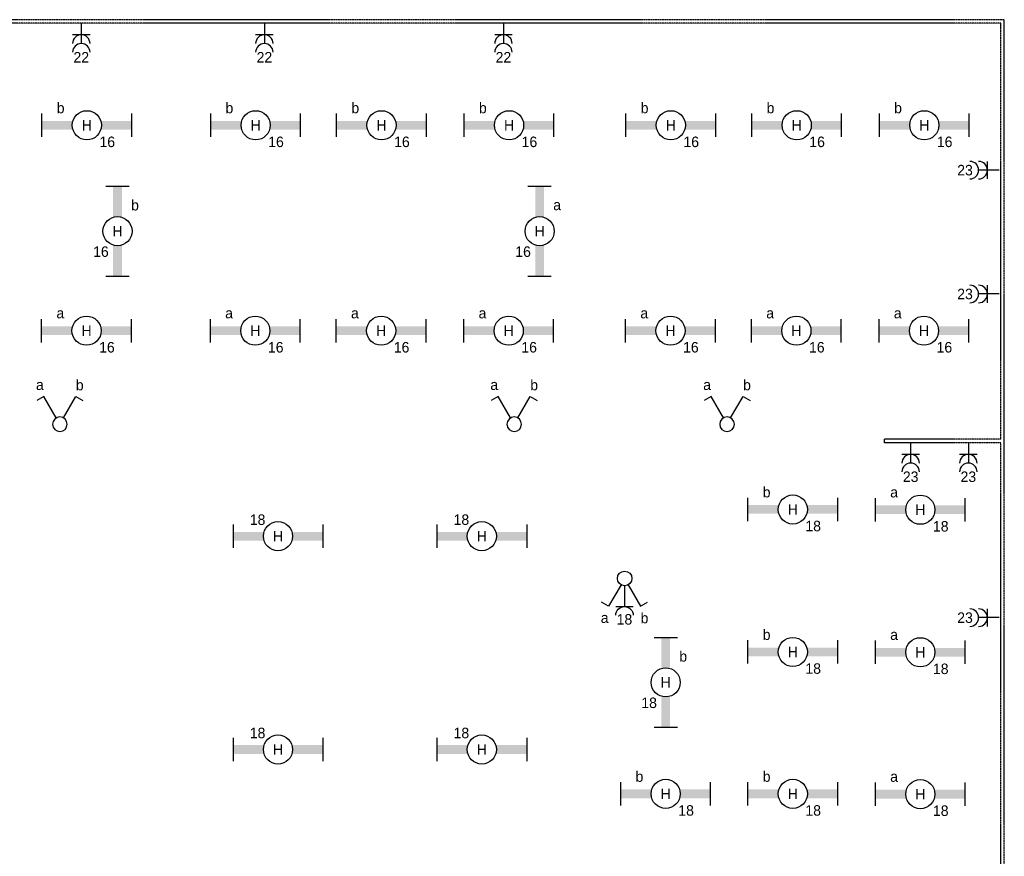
# Model space of a CAD drawing. Extents: x 1458 to 77809, y 1423 to 46558.
# Tile 9 of 9: x 60927 to 77809, y 31332 to 45672. Entities that reach past the tile are written whole.
import ezdxf
from ezdxf.enums import TextEntityAlignment as Align

# ---------------------------------------------------------------- set-up
doc = ezdxf.new("R2010")
doc.units = 0
doc.linetypes.add('E_GOOT3', pattern=[5, 4, -1])
doc.layers.get('0').update_dxf_attribs({"linetype": 'CONTINUOUS'})
for name, color, linetype in [('EL6131--_WG', 7, 'CONTINUOUS'), ('EL6222--', 3, 'CONTINUOUS'), ('EL6311--', 3, 'CONTINUOUS')]:
    doc.layers.add(name, color=color, linetype=linetype)
doc.styles.add('BURO-018', font='BUROFONT', dxfattribs={"height": 180})

# ---------------------------------------------------------------- blocks, each defined once
blk = doc.blocks.new('111405')
at = {"color": 0, "linetype": 'Continuous'}
for p, q in [((-2.74, 7), (-3.95, 6.3)), ((-0.62, 3.33), (-2.74, 7)), ((0.62, 3.33), (2.74, 7)), ((2.74, 7), (3.95, 6.3))]:
    blk.add_line(p, q, dxfattribs=at)
blk.add_circle((0, 2.25), 1.25, dxfattribs=at)
at = {"color": 0, "linetype": 'Continuous', "style": 'BURO-018'}
for tag, p in [('E_SLET1', (-3.42, 9)), ('E_SLET2', (3.42, 9)), ('E_GKAST', (11.61, 4.38)), ('E_GROEP', (11.61, 1.38))]:
    blk.add_attdef(tag, text='', height=1.8, dxfattribs=at).set_placement(p, align=Align.MIDDLE)
at = {"color": 0, "linetype": 'Continuous', "style": 'BURO-018', "flags": 1}
blk.add_attdef('E_MATCODE', text='', height=1.8, dxfattribs=at).set_placement((0, 0), align=Align.MIDDLE)
blk = doc.blocks.new('111304')
at = {"color": 0, "linetype": 'Continuous'}
for p, q in [((-1.5, 4.5), (1.5, 4.5)), ((0, 1), (0, 4.5))]:
    blk.add_line(p, q, dxfattribs=at)
blk.add_arc((0, 6), 1.5, 180, 360, dxfattribs=at)
at = {"color": 0, "linetype": 'Continuous', "style": 'BURO-018'}
for tag in ['E_GROEP', 'E_GKAST']:
    blk.add_attdef(tag, text='', height=1.8, dxfattribs=at).set_placement((0, 8.5), align=Align.MIDDLE)
at = {"color": 0, "linetype": 'Continuous', "style": 'BURO-018', "flags": 1}
for tag, p in [('E_VERMCODE', (13, 8.5)), ('E_MATCODE', (0, 0))]:
    blk.add_attdef(tag, text='', height=1.8, dxfattribs=at).set_placement(p, align=Align.MIDDLE)
blk = doc.blocks.new('1115B61540')
at = {"color": 0}
for p, q in [((-7.7, 2), (-7.7, -2)), ((7.7, 2), (7.7, -2))]:
    blk.add_line(p, q, dxfattribs=at)
at = {"color": 0, "linetype": 'Continuous'}
blk.add_circle((0, 0), 2.5, dxfattribs=at)
at = {"color": 0}
for points in [[(-2.5, 0.75), (-7.7, 0.75), (-2.5, -0.75), (-7.7, -0.75)], [(2.5, 0.75), (7.7, 0.75), (2.5, -0.75), (7.7, -0.75)]]:
    blk.add_solid(points, dxfattribs=at)
at = {"color": 0, "linetype": 'Continuous', "style": 'BURO-018'}
for tag, p in [('E_GROEP', (0, 5)), ('E_GKAST', (0, 5)), ('E_ARMCODE', (0, 0)), ('E_SLET', (4.5, -3))]:
    blk.add_attdef(tag, text='', height=1.8, dxfattribs=at).set_placement(p, align=Align.MIDDLE)
blk = doc.blocks.new('111304A')
at = {"color": 0, "linetype": 'Continuous'}
for p, q in [((0, 1), (0, 4.5)), ((-1.5, 3), (1.5, 3))]:
    blk.add_line(p, q, dxfattribs=at)
for centre in [(0, 6), (0, 4.5)]:
    blk.add_arc(centre, 1.5, 180, 360, dxfattribs=at)
at = {"color": 0, "linetype": 'Continuous', "style": 'BURO-018'}
for tag in ['E_GROEP', 'E_GKAST']:
    blk.add_attdef(tag, text='', height=1.8, dxfattribs=at).set_placement((0, 8.5), align=Align.MIDDLE)
at = {"color": 0, "linetype": 'Continuous', "style": 'BURO-018', "flags": 1}
for tag, p in [('E_VERMCODE', (13, 8.5)), ('E_MATCODE', (0, 0))]:
    blk.add_attdef(tag, text='', height=1.8, dxfattribs=at).set_placement(p, align=Align.MIDDLE)

msp = doc.modelspace()

# ---------------------------------------------------------------- linework, layer by layer
at = {"layer": 'EL6131--_WG', "linetype": 'E_GOOT3'}
for p, q in [((77809, 45672), (29269, 45672)), ((77749, 45612), (56219, 45612)), ((77749, 38481), (77749, 45612)), ((77809, 16992), (77809, 45672)), ((77749, 38481), (75754, 38481)), ((77749, 38421), (75754, 38421)), ((77749, 24241), (77749, 38421))]:
    msp.add_line(p, q, dxfattribs=at)
at = {"layer": 'EL6131--_WG'}
msp.add_line((75754, 38421, 60), (75754, 38481, 60), dxfattribs=at)

# ---------------------------------------------------------------- block references
at = {"layer": 'EL6222--'}
ref = msp.add_blockref('111304A', (61983, 45713), dxfattribs=dict(at, xscale=100, yscale=100, zscale=100, rotation=180))
ref.add_attrib('E_GROEP', '22', dxfattribs={"layer": '0', "color": 1, "linetype": 'Continuous', "height": 180, "style": 'BURO-018'}).set_placement((61983, 45029), align=Align.MIDDLE)
ref = msp.add_blockref('111304A', (65123, 45713), dxfattribs=dict(at, xscale=100, yscale=100, zscale=100, rotation=180))
ref.add_attrib('E_GROEP', '22', dxfattribs={"layer": '0', "color": 1, "linetype": 'Continuous', "height": 180, "style": 'BURO-018'}).set_placement((65123, 45029), align=Align.MIDDLE)
ref = msp.add_blockref('111304A', (69221, 45713), dxfattribs=dict(at, xscale=100, yscale=100, zscale=100, rotation=180))
ref.add_attrib('E_GROEP', '22', dxfattribs={"layer": '0', "color": 1, "linetype": 'Continuous', "height": 180, "style": 'BURO-018'}).set_placement((69221, 45029), align=Align.MIDDLE)
ref = msp.add_blockref('111304A', (77819, 43093), dxfattribs=dict(at, xscale=100, yscale=100, zscale=100, rotation=90))
ref.add_attrib('E_GROEP', '23', dxfattribs={"layer": '0', "color": 1, "linetype": 'Continuous', "height": 180, "style": 'BURO-018'}).set_placement((77135, 43093), align=Align.MIDDLE)
ref = msp.add_blockref('111304A', (77819, 40970), dxfattribs=dict(at, xscale=100, yscale=100, zscale=100, rotation=90))
ref.add_attrib('E_GROEP', '23', dxfattribs={"layer": '0', "color": 1, "linetype": 'Continuous', "height": 180, "style": 'BURO-018'}).set_placement((77135, 40970), align=Align.MIDDLE)
ref = msp.add_blockref('111304A', (76203, 38521), dxfattribs=dict(at, xscale=100, yscale=100, zscale=100, rotation=180))
ref.add_attrib('E_GROEP', '23', dxfattribs={"layer": '0', "color": 1, "linetype": 'Continuous', "height": 180, "style": 'BURO-018'}).set_placement((76203, 37838), align=Align.MIDDLE)
ref = msp.add_blockref('111304A', (77192, 38521), dxfattribs=dict(at, xscale=100, yscale=100, zscale=100, rotation=180))
ref.add_attrib('E_GROEP', '23', dxfattribs={"layer": '0', "color": 1, "linetype": 'Continuous', "height": 180, "style": 'BURO-018'}).set_placement((77192, 37838), align=Align.MIDDLE)
ref = msp.add_blockref('111304', (71296, 36063), dxfattribs=dict(at, xscale=-100, yscale=100, zscale=100, rotation=180))
ref.add_attrib('E_GROEP', '18', dxfattribs={"layer": '0', "color": 1, "linetype": 'Continuous', "height": 180, "style": 'BURO-018'}).set_placement((71296, 35393), align=Align.MIDDLE)
ref = msp.add_blockref('111304A', (77819, 35422), dxfattribs=dict(at, xscale=100, yscale=100, zscale=100, rotation=90))
ref.add_attrib('E_GROEP', '23', dxfattribs={"layer": '0', "color": 1, "linetype": 'Continuous', "height": 180, "style": 'BURO-018'}).set_placement((77135, 35422), align=Align.MIDDLE)
at = {"layer": 'EL6311--'}
ref = msp.add_blockref('1115B61540', (62079, 43862), dxfattribs=dict(at, xscale=100, yscale=100, zscale=100, rotation=180))
ref.add_attrib('E_ARMCODE', 'H', dxfattribs={"layer": '0', "color": 1, "linetype": 'Continuous', "height": 180, "style": 'BURO-018'}).set_placement((62079, 43862), align=Align.MIDDLE)
ref.add_attrib('E_SLET', 'b', dxfattribs={"layer": '0', "color": 1, "linetype": 'Continuous', "height": 180, "style": 'BURO-018'}).set_placement((61629, 44162), align=Align.MIDDLE)
ref.add_attrib('E_GROEP', '16', dxfattribs={"layer": '0', "color": 1, "linetype": 'Continuous', "height": 180, "style": 'BURO-018'}).set_placement((62429, 43578), align=Align.MIDDLE)
ref = msp.add_blockref('1115B61540', (64973, 43862), dxfattribs=dict(at, xscale=100, yscale=100, zscale=100, rotation=180))
ref.add_attrib('E_ARMCODE', 'H', dxfattribs={"layer": '0', "color": 1, "linetype": 'Continuous', "height": 180, "style": 'BURO-018'}).set_placement((64973, 43862), align=Align.MIDDLE)
ref.add_attrib('E_SLET', 'b', dxfattribs={"layer": '0', "color": 1, "linetype": 'Continuous', "height": 180, "style": 'BURO-018'}).set_placement((64523, 44162), align=Align.MIDDLE)
ref.add_attrib('E_GROEP', '16', dxfattribs={"layer": '0', "color": 1, "linetype": 'Continuous', "height": 180, "style": 'BURO-018'}).set_placement((65322, 43578), align=Align.MIDDLE)
ref = msp.add_blockref('1115B61540', (67131, 43862), dxfattribs=dict(at, xscale=100, yscale=100, zscale=100, rotation=180))
ref.add_attrib('E_ARMCODE', 'H', dxfattribs={"layer": '0', "color": 1, "linetype": 'Continuous', "height": 180, "style": 'BURO-018'}).set_placement((67131, 43862), align=Align.MIDDLE)
ref.add_attrib('E_SLET', 'b', dxfattribs={"layer": '0', "color": 1, "linetype": 'Continuous', "height": 180, "style": 'BURO-018'}).set_placement((66681, 44162), align=Align.MIDDLE)
ref.add_attrib('E_GROEP', '16', dxfattribs={"layer": '0', "color": 1, "linetype": 'Continuous', "height": 180, "style": 'BURO-018'}).set_placement((67481, 43578), align=Align.MIDDLE)
ref = msp.add_blockref('1115B61540', (69318, 43862), dxfattribs=dict(at, xscale=100, yscale=100, zscale=100, rotation=180))
ref.add_attrib('E_ARMCODE', 'H', dxfattribs={"layer": '0', "color": 1, "linetype": 'Continuous', "height": 180, "style": 'BURO-018'}).set_placement((69318, 43862), align=Align.MIDDLE)
ref.add_attrib('E_SLET', 'b', dxfattribs={"layer": '0', "color": 1, "linetype": 'Continuous', "height": 180, "style": 'BURO-018'}).set_placement((68868, 44162), align=Align.MIDDLE)
ref.add_attrib('E_GROEP', '16', dxfattribs={"layer": '0', "color": 1, "linetype": 'Continuous', "height": 180, "style": 'BURO-018'}).set_placement((69667, 43578), align=Align.MIDDLE)
ref = msp.add_blockref('1115B61540', (72091, 43862), dxfattribs=dict(at, xscale=100, yscale=100, zscale=100, rotation=180))
ref.add_attrib('E_ARMCODE', 'H', dxfattribs={"layer": '0', "color": 1, "linetype": 'Continuous', "height": 180, "style": 'BURO-018'}).set_placement((72091, 43862), align=Align.MIDDLE)
ref.add_attrib('E_SLET', 'b', dxfattribs={"layer": '0', "color": 1, "linetype": 'Continuous', "height": 180, "style": 'BURO-018'}).set_placement((71641, 44162), align=Align.MIDDLE)
ref.add_attrib('E_GROEP', '16', dxfattribs={"layer": '0', "color": 1, "linetype": 'Continuous', "height": 180, "style": 'BURO-018'}).set_placement((72441, 43578), align=Align.MIDDLE)
ref = msp.add_blockref('1115B61540', (74250, 43862), dxfattribs=dict(at, xscale=100, yscale=100, zscale=100, rotation=180))
ref.add_attrib('E_ARMCODE', 'H', dxfattribs={"layer": '0', "color": 1, "linetype": 'Continuous', "height": 180, "style": 'BURO-018'}).set_placement((74250, 43862), align=Align.MIDDLE)
ref.add_attrib('E_SLET', 'b', dxfattribs={"layer": '0', "color": 1, "linetype": 'Continuous', "height": 180, "style": 'BURO-018'}).set_placement((73800, 44162), align=Align.MIDDLE)
ref.add_attrib('E_GROEP', '16', dxfattribs={"layer": '0', "color": 1, "linetype": 'Continuous', "height": 180, "style": 'BURO-018'}).set_placement((74599, 43578), align=Align.MIDDLE)
ref = msp.add_blockref('1115B61540', (76437, 43862), dxfattribs=dict(at, xscale=100, yscale=100, zscale=100, rotation=180))
ref.add_attrib('E_ARMCODE', 'H', dxfattribs={"layer": '0', "color": 1, "linetype": 'Continuous', "height": 180, "style": 'BURO-018'}).set_placement((76437, 43862), align=Align.MIDDLE)
ref.add_attrib('E_SLET', 'b', dxfattribs={"layer": '0', "color": 1, "linetype": 'Continuous', "height": 180, "style": 'BURO-018'}).set_placement((75987, 44162), align=Align.MIDDLE)
ref.add_attrib('E_GROEP', '16', dxfattribs={"layer": '0', "color": 1, "linetype": 'Continuous', "height": 180, "style": 'BURO-018'}).set_placement((76786, 43578), align=Align.MIDDLE)
ref = msp.add_blockref('1115B61540', (62604, 42046), dxfattribs=dict(at, xscale=100, yscale=100, zscale=100, rotation=90))
ref.add_attrib('E_ARMCODE', 'H', dxfattribs={"layer": '0', "color": 1, "linetype": 'Continuous', "height": 180, "style": 'BURO-018'}).set_placement((62604, 42046), align=Align.MIDDLE)
ref.add_attrib('E_SLET', 'b', dxfattribs={"layer": '0', "color": 1, "linetype": 'Continuous', "height": 180, "style": 'BURO-018'}).set_placement((62904, 42496), align=Align.MIDDLE)
ref.add_attrib('E_GROEP', '16', dxfattribs={"layer": '0', "color": 1, "linetype": 'Continuous', "height": 180, "style": 'BURO-018'}).set_placement((62320, 41696), align=Align.MIDDLE)
ref = msp.add_blockref('1115B61540', (69842, 42046), dxfattribs=dict(at, xscale=100, yscale=100, zscale=100, rotation=90))
ref.add_attrib('E_ARMCODE', 'H', dxfattribs={"layer": '0', "color": 1, "linetype": 'Continuous', "height": 180, "style": 'BURO-018'}).set_placement((69842, 42046), align=Align.MIDDLE)
ref.add_attrib('E_SLET', 'a', dxfattribs={"layer": '0', "color": 1, "linetype": 'Continuous', "height": 180, "style": 'BURO-018'}).set_placement((70142, 42496), align=Align.MIDDLE)
ref.add_attrib('E_GROEP', '16', dxfattribs={"layer": '0', "color": 1, "linetype": 'Continuous', "height": 180, "style": 'BURO-018'}).set_placement((69558, 41696), align=Align.MIDDLE)
ref = msp.add_blockref('1115B61540', (62074, 40341), dxfattribs=dict(at, xscale=100, yscale=100, zscale=100, rotation=180))
ref.add_attrib('E_ARMCODE', 'H', dxfattribs={"layer": '0', "color": 1, "linetype": 'Continuous', "height": 180, "style": 'BURO-018'}).set_placement((62074, 40341), align=Align.MIDDLE)
ref.add_attrib('E_SLET', 'a', dxfattribs={"layer": '0', "color": 1, "linetype": 'Continuous', "height": 180, "style": 'BURO-018'}).set_placement((61624, 40641), align=Align.MIDDLE)
ref.add_attrib('E_GROEP', '16', dxfattribs={"layer": '0', "color": 1, "linetype": 'Continuous', "height": 180, "style": 'BURO-018'}).set_placement((62423, 40057), align=Align.MIDDLE)
ref = msp.add_blockref('1115B61540', (64967, 40341), dxfattribs=dict(at, xscale=100, yscale=100, zscale=100, rotation=180))
ref.add_attrib('E_ARMCODE', 'H', dxfattribs={"layer": '0', "color": 1, "linetype": 'Continuous', "height": 180, "style": 'BURO-018'}).set_placement((64967, 40341), align=Align.MIDDLE)
ref.add_attrib('E_SLET', 'a', dxfattribs={"layer": '0', "color": 1, "linetype": 'Continuous', "height": 180, "style": 'BURO-018'}).set_placement((64517, 40641), align=Align.MIDDLE)
ref.add_attrib('E_GROEP', '16', dxfattribs={"layer": '0', "color": 1, "linetype": 'Continuous', "height": 180, "style": 'BURO-018'}).set_placement((65317, 40057), align=Align.MIDDLE)
ref = msp.add_blockref('1115B61540', (67125, 40341), dxfattribs=dict(at, xscale=100, yscale=100, zscale=100, rotation=180))
ref.add_attrib('E_ARMCODE', 'H', dxfattribs={"layer": '0', "color": 1, "linetype": 'Continuous', "height": 180, "style": 'BURO-018'}).set_placement((67125, 40341), align=Align.MIDDLE)
ref.add_attrib('E_SLET', 'a', dxfattribs={"layer": '0', "color": 1, "linetype": 'Continuous', "height": 180, "style": 'BURO-018'}).set_placement((66675, 40641), align=Align.MIDDLE)
ref.add_attrib('E_GROEP', '16', dxfattribs={"layer": '0', "color": 1, "linetype": 'Continuous', "height": 180, "style": 'BURO-018'}).set_placement((67475, 40057), align=Align.MIDDLE)
ref = msp.add_blockref('1115B61540', (69312, 40341), dxfattribs=dict(at, xscale=100, yscale=100, zscale=100, rotation=180))
ref.add_attrib('E_ARMCODE', 'H', dxfattribs={"layer": '0', "color": 1, "linetype": 'Continuous', "height": 180, "style": 'BURO-018'}).set_placement((69312, 40341), align=Align.MIDDLE)
ref.add_attrib('E_SLET', 'a', dxfattribs={"layer": '0', "color": 1, "linetype": 'Continuous', "height": 180, "style": 'BURO-018'}).set_placement((68862, 40641), align=Align.MIDDLE)
ref.add_attrib('E_GROEP', '16', dxfattribs={"layer": '0', "color": 1, "linetype": 'Continuous', "height": 180, "style": 'BURO-018'}).set_placement((69662, 40057), align=Align.MIDDLE)
ref = msp.add_blockref('1115B61540', (72086, 40341), dxfattribs=dict(at, xscale=100, yscale=100, zscale=100, rotation=180))
ref.add_attrib('E_ARMCODE', 'H', dxfattribs={"layer": '0', "color": 1, "linetype": 'Continuous', "height": 180, "style": 'BURO-018'}).set_placement((72086, 40341), align=Align.MIDDLE)
ref.add_attrib('E_SLET', 'a', dxfattribs={"layer": '0', "color": 1, "linetype": 'Continuous', "height": 180, "style": 'BURO-018'}).set_placement((71636, 40641), align=Align.MIDDLE)
ref.add_attrib('E_GROEP', '16', dxfattribs={"layer": '0', "color": 1, "linetype": 'Continuous', "height": 180, "style": 'BURO-018'}).set_placement((72435, 40057), align=Align.MIDDLE)
ref = msp.add_blockref('1115B61540', (74244, 40341), dxfattribs=dict(at, xscale=100, yscale=100, zscale=100, rotation=180))
ref.add_attrib('E_ARMCODE', 'H', dxfattribs={"layer": '0', "color": 1, "linetype": 'Continuous', "height": 180, "style": 'BURO-018'}).set_placement((74244, 40341), align=Align.MIDDLE)
ref.add_attrib('E_SLET', 'a', dxfattribs={"layer": '0', "color": 1, "linetype": 'Continuous', "height": 180, "style": 'BURO-018'}).set_placement((73794, 40641), align=Align.MIDDLE)
ref.add_attrib('E_GROEP', '16', dxfattribs={"layer": '0', "color": 1, "linetype": 'Continuous', "height": 180, "style": 'BURO-018'}).set_placement((74594, 40057), align=Align.MIDDLE)
ref = msp.add_blockref('1115B61540', (76431, 40341), dxfattribs=dict(at, xscale=100, yscale=100, zscale=100, rotation=180))
ref.add_attrib('E_ARMCODE', 'H', dxfattribs={"layer": '0', "color": 1, "linetype": 'Continuous', "height": 180, "style": 'BURO-018'}).set_placement((76431, 40341), align=Align.MIDDLE)
ref.add_attrib('E_SLET', 'a', dxfattribs={"layer": '0', "color": 1, "linetype": 'Continuous', "height": 180, "style": 'BURO-018'}).set_placement((75981, 40641), align=Align.MIDDLE)
ref.add_attrib('E_GROEP', '16', dxfattribs={"layer": '0', "color": 1, "linetype": 'Continuous', "height": 180, "style": 'BURO-018'}).set_placement((76781, 40057), align=Align.MIDDLE)
ref = msp.add_blockref('111405', (61616, 38513), dxfattribs=dict(at, xscale=-100, yscale=100, zscale=100))
ref.add_attrib('E_SLET1', 'b', dxfattribs={"layer": '0', "color": 1, "linetype": 'Continuous', "height": 180, "style": 'BURO-018'}).set_placement((61957, 39413), align=Align.MIDDLE)
ref.add_attrib('E_SLET2', 'a', dxfattribs={"layer": '0', "color": 1, "linetype": 'Continuous', "height": 180, "style": 'BURO-018'}).set_placement((61274, 39413), align=Align.MIDDLE)
ref = msp.add_blockref('111405', (69406, 38513), dxfattribs=dict(at, xscale=-100, yscale=100, zscale=100))
ref.add_attrib('E_SLET1', 'b', dxfattribs={"layer": '0', "color": 1, "linetype": 'Continuous', "height": 180, "style": 'BURO-018'}).set_placement((69748, 39413), align=Align.MIDDLE)
ref.add_attrib('E_SLET2', 'a', dxfattribs={"layer": '0', "color": 1, "linetype": 'Continuous', "height": 180, "style": 'BURO-018'}).set_placement((69064, 39413), align=Align.MIDDLE)
ref = msp.add_blockref('111405', (73055, 38513), dxfattribs=dict(at, xscale=-100, yscale=100, zscale=100))
ref.add_attrib('E_SLET1', 'b', dxfattribs={"layer": '0', "color": 1, "linetype": 'Continuous', "height": 180, "style": 'BURO-018'}).set_placement((73397, 39413), align=Align.MIDDLE)
ref.add_attrib('E_SLET2', 'a', dxfattribs={"layer": '0', "color": 1, "linetype": 'Continuous', "height": 180, "style": 'BURO-018'}).set_placement((72713, 39413), align=Align.MIDDLE)
ref = msp.add_blockref('1115B61540', (74183, 37277), dxfattribs=dict(at, xscale=100, yscale=100, zscale=100, rotation=180))
ref.add_attrib('E_ARMCODE', 'H', dxfattribs={"layer": '0', "color": 1, "linetype": 'Continuous', "height": 180, "style": 'BURO-018'}).set_placement((74183, 37277), align=Align.MIDDLE)
ref.add_attrib('E_SLET', 'b', dxfattribs={"layer": '0', "color": 1, "linetype": 'Continuous', "height": 180, "style": 'BURO-018'}).set_placement((73733, 37577), align=Align.MIDDLE)
ref.add_attrib('E_GROEP', '18', dxfattribs={"layer": '0', "color": 1, "linetype": 'Continuous', "height": 180, "style": 'BURO-018'}).set_placement((74532, 36993), align=Align.MIDDLE)
ref = msp.add_blockref('1115B61540', (76369, 37272), dxfattribs=dict(at, xscale=100, yscale=100, zscale=100, rotation=180))
ref.add_attrib('E_ARMCODE', 'H', dxfattribs={"layer": '0', "color": 1, "linetype": 'Continuous', "height": 180, "style": 'BURO-018'}).set_placement((76369, 37272), align=Align.MIDDLE)
ref.add_attrib('E_SLET', 'a', dxfattribs={"layer": '0', "color": 1, "linetype": 'Continuous', "height": 180, "style": 'BURO-018'}).set_placement((75919, 37572), align=Align.MIDDLE)
ref.add_attrib('E_GROEP', '18', dxfattribs={"layer": '0', "color": 1, "linetype": 'Continuous', "height": 180, "style": 'BURO-018'}).set_placement((76719, 36988), align=Align.MIDDLE)
ref = msp.add_blockref('1115B61540', (65356, 36818), dxfattribs=dict(at, xscale=100, yscale=100, zscale=100))
ref.add_attrib('E_ARMCODE', 'H', dxfattribs={"layer": '0', "color": 1, "linetype": 'Continuous', "height": 180, "style": 'BURO-018'}).set_placement((65356, 36818), align=Align.MIDDLE)
ref.add_attrib('E_GROEP', '18', dxfattribs={"layer": '0', "color": 1, "linetype": 'Continuous', "height": 180, "style": 'BURO-018'}).set_placement((65006, 37102), align=Align.MIDDLE)
ref = msp.add_blockref('1115B61540', (68850, 36818), dxfattribs=dict(at, xscale=100, yscale=100, zscale=100))
ref.add_attrib('E_ARMCODE', 'H', dxfattribs={"layer": '0', "color": 1, "linetype": 'Continuous', "height": 180, "style": 'BURO-018'}).set_placement((68850, 36818), align=Align.MIDDLE)
ref.add_attrib('E_GROEP', '18', dxfattribs={"layer": '0', "color": 1, "linetype": 'Continuous', "height": 180, "style": 'BURO-018'}).set_placement((68500, 37102), align=Align.MIDDLE)
ref = msp.add_blockref('111405', (71299, 36319), dxfattribs=dict(at, xscale=100, yscale=100, zscale=100, rotation=180))
ref.add_attrib('E_SLET1', 'b', dxfattribs={"layer": '0', "color": 1, "linetype": 'Continuous', "height": 180, "style": 'BURO-018'}).set_placement((71640, 35419), align=Align.MIDDLE)
ref.add_attrib('E_SLET2', 'a', dxfattribs={"layer": '0', "color": 1, "linetype": 'Continuous', "height": 180, "style": 'BURO-018'}).set_placement((70957, 35419), align=Align.MIDDLE)
ref = msp.add_blockref('1115B61540', (74183, 34834), dxfattribs=dict(at, xscale=100, yscale=100, zscale=100, rotation=180))
ref.add_attrib('E_ARMCODE', 'H', dxfattribs={"layer": '0', "color": 1, "linetype": 'Continuous', "height": 180, "style": 'BURO-018'}).set_placement((74183, 34834), align=Align.MIDDLE)
ref.add_attrib('E_SLET', 'b', dxfattribs={"layer": '0', "color": 1, "linetype": 'Continuous', "height": 180, "style": 'BURO-018'}).set_placement((73733, 35134), align=Align.MIDDLE)
ref.add_attrib('E_GROEP', '18', dxfattribs={"layer": '0', "color": 1, "linetype": 'Continuous', "height": 180, "style": 'BURO-018'}).set_placement((74532, 34550), align=Align.MIDDLE)
ref = msp.add_blockref('1115B61540', (76369, 34829), dxfattribs=dict(at, xscale=100, yscale=100, zscale=100, rotation=180))
ref.add_attrib('E_ARMCODE', 'H', dxfattribs={"layer": '0', "color": 1, "linetype": 'Continuous', "height": 180, "style": 'BURO-018'}).set_placement((76369, 34829), align=Align.MIDDLE)
ref.add_attrib('E_SLET', 'a', dxfattribs={"layer": '0', "color": 1, "linetype": 'Continuous', "height": 180, "style": 'BURO-018'}).set_placement((75919, 35129), align=Align.MIDDLE)
ref.add_attrib('E_GROEP', '18', dxfattribs={"layer": '0', "color": 1, "linetype": 'Continuous', "height": 180, "style": 'BURO-018'}).set_placement((76719, 34545), align=Align.MIDDLE)
ref = msp.add_blockref('1115B61540', (72003, 34313), dxfattribs=dict(at, xscale=100, yscale=100, zscale=100, rotation=90))
ref.add_attrib('E_ARMCODE', 'H', dxfattribs={"layer": '0', "color": 1, "linetype": 'Continuous', "height": 180, "style": 'BURO-018'}).set_placement((72003, 34313), align=Align.MIDDLE)
ref.add_attrib('E_SLET', 'b', dxfattribs={"layer": '0', "color": 1, "linetype": 'Continuous', "height": 180, "style": 'BURO-018'}).set_placement((72303, 34763), align=Align.MIDDLE)
ref.add_attrib('E_GROEP', '18', dxfattribs={"layer": '0', "color": 1, "linetype": 'Continuous', "height": 180, "style": 'BURO-018'}).set_placement((71719, 33963), align=Align.MIDDLE)
ref = msp.add_blockref('1115B61540', (65356, 33162), dxfattribs=dict(at, xscale=100, yscale=100, zscale=100))
ref.add_attrib('E_ARMCODE', 'H', dxfattribs={"layer": '0', "color": 1, "linetype": 'Continuous', "height": 180, "style": 'BURO-018'}).set_placement((65356, 33162), align=Align.MIDDLE)
ref.add_attrib('E_GROEP', '18', dxfattribs={"layer": '0', "color": 1, "linetype": 'Continuous', "height": 180, "style": 'BURO-018'}).set_placement((65006, 33446), align=Align.MIDDLE)
ref = msp.add_blockref('1115B61540', (68850, 33162), dxfattribs=dict(at, xscale=100, yscale=100, zscale=100))
ref.add_attrib('E_ARMCODE', 'H', dxfattribs={"layer": '0', "color": 1, "linetype": 'Continuous', "height": 180, "style": 'BURO-018'}).set_placement((68850, 33162), align=Align.MIDDLE)
ref.add_attrib('E_GROEP', '18', dxfattribs={"layer": '0', "color": 1, "linetype": 'Continuous', "height": 180, "style": 'BURO-018'}).set_placement((68500, 33446), align=Align.MIDDLE)
ref = msp.add_blockref('1115B61540', (72003, 32402), dxfattribs=dict(at, xscale=100, yscale=100, zscale=100, rotation=180))
ref.add_attrib('E_ARMCODE', 'H', dxfattribs={"layer": '0', "color": 1, "linetype": 'Continuous', "height": 180, "style": 'BURO-018'}).set_placement((72003, 32402), align=Align.MIDDLE)
ref.add_attrib('E_SLET', 'b', dxfattribs={"layer": '0', "color": 1, "linetype": 'Continuous', "height": 180, "style": 'BURO-018'}).set_placement((71553, 32702), align=Align.MIDDLE)
ref.add_attrib('E_GROEP', '18', dxfattribs={"layer": '0', "color": 1, "linetype": 'Continuous', "height": 180, "style": 'BURO-018'}).set_placement((72353, 32118), align=Align.MIDDLE)
ref = msp.add_blockref('1115B61540', (74183, 32402), dxfattribs=dict(at, xscale=100, yscale=100, zscale=100, rotation=180))
ref.add_attrib('E_ARMCODE', 'H', dxfattribs={"layer": '0', "color": 1, "linetype": 'Continuous', "height": 180, "style": 'BURO-018'}).set_placement((74183, 32402), align=Align.MIDDLE)
ref.add_attrib('E_SLET', 'b', dxfattribs={"layer": '0', "color": 1, "linetype": 'Continuous', "height": 180, "style": 'BURO-018'}).set_placement((73733, 32702), align=Align.MIDDLE)
ref.add_attrib('E_GROEP', '18', dxfattribs={"layer": '0', "color": 1, "linetype": 'Continuous', "height": 180, "style": 'BURO-018'}).set_placement((74532, 32118), align=Align.MIDDLE)
ref = msp.add_blockref('1115B61540', (76369, 32397), dxfattribs=dict(at, xscale=100, yscale=100, zscale=100, rotation=180))
ref.add_attrib('E_ARMCODE', 'H', dxfattribs={"layer": '0', "color": 1, "linetype": 'Continuous', "height": 180, "style": 'BURO-018'}).set_placement((76369, 32397), align=Align.MIDDLE)
ref.add_attrib('E_SLET', 'a', dxfattribs={"layer": '0', "color": 1, "linetype": 'Continuous', "height": 180, "style": 'BURO-018'}).set_placement((75919, 32697), align=Align.MIDDLE)
ref.add_attrib('E_GROEP', '18', dxfattribs={"layer": '0', "color": 1, "linetype": 'Continuous', "height": 180, "style": 'BURO-018'}).set_placement((76719, 32113), align=Align.MIDDLE)

doc.saveas('drawing.dxf')
